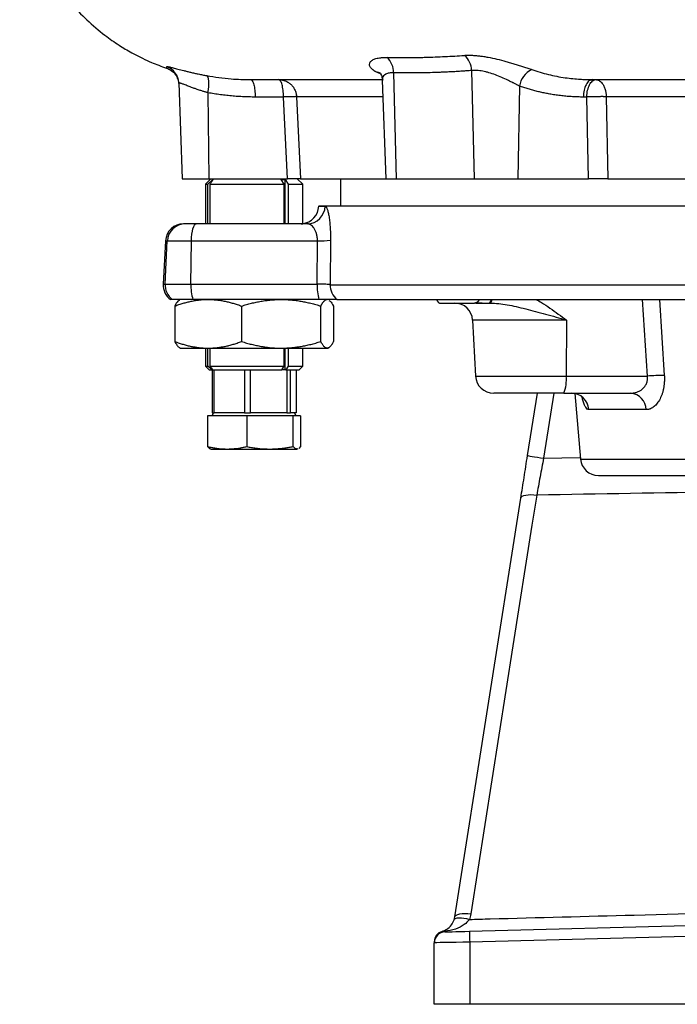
# Model space of a CAD drawing. Extents: x 167 to 762, y 3 to 2086.
# Tile 1 of 16: x 179 to 362, y 3 to 276. Entities that reach past the tile are written whole.
import ezdxf

# ---------------------------------------------------------------- set-up
doc = ezdxf.new("R2010")
doc.units = 0
doc.layers.get('0').update_dxf_attribs({"linetype": 'CONTINUOUS'})

msp = doc.modelspace()

# ---------------------------------------------------------------- linework, layer by layer
at = {"color": 7, "linetype": 'CONTINUOUS'}
for p, q in [((279.45, 260.85), (278.18, 261.39)), ((283.07, 261.14), (283.8, 231.75)), ((304.73, 261.77), (305.47, 231.75)), ((223.41, 258.32), (224.34, 231.75)), ((242.28, 259.27), (243.36, 259.25)), ((279.91, 259.13), (280.87, 231.75)), ((317.99, 257.47), (317.54, 231.75)), ((338.25, 259.25), (337.85, 259.09)), ((231.54, 255.62), (231.75, 231.75)), ((252.5, 254.42), (244.66, 254.42)), ((253.62, 231.75), (252.5, 254.42)), ((280.07, 254.51), (256.13, 254.51)), ((256.13, 254.51), (257.25, 231.75)), ((336.72, 254.42), (335.75, 254.42)), ((337.15, 231.75), (336.72, 254.42)), ((342.11, 254.51), (342.54, 231.75)), ((367.7, 254.51), (342.11, 254.51)), ((224.34, 231.75), (231.75, 231.75)), ((232.34, 231.75), (230.84, 230.25)), ((230.84, 230.25), (230.84, 219.25)), ((230.84, 230.25), (231.53, 230.25)), ((231.53, 219.25), (231.53, 230.25)), ((231.75, 231.75), (253.62, 231.75)), ((232.08, 230.25), (252.71, 230.25)), ((232.08, 230.25), (232.08, 219.25)), ((252.71, 230.25), (251.85, 231.54)), ((252.71, 219.25), (252.71, 230.25)), ((252.98, 231.54), (253.84, 230.25)), ((252.98, 219.25), (252.98, 231.54)), ((253.84, 230.25), (257.84, 230.25)), ((253.84, 230.25), (253.84, 219.25)), ((257.84, 230.25), (256.34, 231.75)), ((257.25, 231.75), (280.87, 231.75)), ((257.84, 219.28), (257.84, 230.25)), ((268.34, 231.75), (268.34, 224.25)), ((280.87, 231.75), (283.8, 231.75)), ((283.8, 231.75), (305.47, 231.75)), ((305.47, 231.75), (317.54, 231.75)), ((317.54, 231.75), (337.15, 231.75)), ((342.54, 231.75), (429.5, 231.75)), ((262.28, 224.25), (262.27, 224.16)), ((262.27, 224.16), (264.05, 224.16)), ((262.28, 224.25), (450.84, 224.25)), ((225.24, 219.25), (224.74, 219.25)), ((259.09, 219.25), (228.27, 219.25)), ((219.74, 214.51), (219.12, 202.51)), ((219.62, 202.51), (220.25, 214.51)), ((219.74, 214.51), (220.25, 214.51)), ((220.25, 214.51), (226.97, 214.51)), ((226.81, 202.51), (226.97, 214.51)), ((226.97, 214.51), (261.94, 214.51)), ((261.85, 202.51), (261.94, 214.51)), ((265.56, 214.68), (265.46, 202.33)), ((219.12, 202.51), (219.62, 202.51)), ((219.62, 202.51), (226.81, 202.51)), ((226.81, 202.51), (261.85, 202.51)), ((265.46, 202.33), (426.48, 202.33)), ((221.61, 198.25), (221.11, 198.25)), ((262.36, 198.25), (227.33, 198.25)), ((295.97, 197.25), (305.55, 197.25)), ((353.55, 176.99), (352.2, 198.25)), ((356.88, 198.25), (358.23, 177.16)), ((222.32, 196.42), (222.32, 186.58)), ((240.85, 196.42), (240.85, 186.58)), ((262.87, 186.58), (262.87, 196.42)), ((266.36, 196.42), (266.36, 186.58)), ((305.01, 192.51), (305.82, 176.99)), ((331.08, 192.51), (305.01, 192.51)), ((331.08, 192.51), (330.97, 176.99)), ((223.6, 184.89), (223.84, 184.75)), ((223.84, 184.75), (231.59, 184.75)), ((230.84, 184.75), (230.84, 179.75)), ((231.53, 179.75), (231.53, 184.75)), ((231.59, 184.75), (251.86, 184.75)), ((232.08, 184.75), (232.08, 179.75)), ((251.86, 184.75), (264.62, 184.75)), ((252.71, 179.75), (252.71, 184.75)), ((252.98, 178.75), (252.98, 184.75)), ((253.84, 184.75), (253.84, 179.75)), ((257.84, 179.75), (257.84, 184.75)), ((264.62, 184.75), (264.84, 184.75)), ((264.84, 184.75), (265.08, 184.89)), ((230.84, 179.75), (231.84, 178.75)), ((230.84, 179.75), (231.53, 179.75)), ((231.84, 178.75), (232.65, 178.75)), ((232.08, 179.75), (252.71, 179.75)), ((232.65, 178.75), (232.78, 178.75)), ((232.67, 178.75), (232.67, 166.75)), ((232.78, 178.75), (252.05, 178.75)), ((233.28, 166.75), (233.28, 178.75)), ((241.72, 178.75), (241.72, 166.75)), ((243.36, 166.75), (243.36, 178.75)), ((252.05, 178.75), (252.71, 179.75)), ((252.98, 178.75), (252.05, 178.75)), ((253.17, 178.75), (252.98, 178.75)), ((253.84, 179.75), (253.17, 178.75)), ((253.17, 178.75), (256.84, 178.75)), ((253.39, 178.75), (253.39, 166.75)), ((253.84, 179.75), (257.84, 179.75)), ((254.43, 166.75), (254.43, 178.75)), ((256.01, 178.75), (256.01, 166.75)), ((256.84, 178.75), (257.84, 179.75)), ((305.82, 176.99), (330.97, 176.99)), ((330.97, 176.99), (353.55, 176.99)), ((320.25, 154.92), (322.99, 172.25)), ((327.54, 172.25), (324.7, 154.22)), ((330.32, 172.25), (348.9, 172.25)), ((333.35, 172.16), (334.94, 153.98)), ((233.09, 166.75), (232.63, 165.95)), ((232.67, 166.75), (233.28, 166.75)), ((235.67, 166.75), (233.28, 166.75)), ((239.32, 166.75), (235.67, 166.75)), ((241.72, 166.75), (239.32, 166.75)), ((241.72, 166.75), (243.36, 166.75)), ((246.2, 166.75), (243.36, 166.75)), ((250.55, 166.75), (246.2, 166.75)), ((253.39, 166.75), (250.55, 166.75)), ((253.39, 166.75), (254.43, 166.75)), ((254.88, 166.75), (254.43, 166.75)), ((255.58, 166.75), (254.88, 166.75)), ((256.05, 165.95), (255.58, 166.75)), ((256.01, 166.75), (255.58, 166.75)), ((353.14, 167.68), (337.28, 167.68)), ((231.45, 165.95), (231.45, 157.42)), ((242.3, 165.95), (231.45, 165.95)), ((242.3, 165.95), (242.3, 157.42)), ((255.19, 165.95), (242.3, 165.95)), ((255.19, 157.42), (255.19, 165.95)), ((257.23, 165.95), (255.19, 165.95)), ((257.23, 165.95), (257.23, 157.42)), ((232.34, 156.75), (236.87, 156.75)), ((236.87, 156.75), (248.74, 156.75)), ((248.74, 156.75), (256.21, 156.75)), ((256.47, 156.84), (256.21, 156.75)), ((256.21, 156.75), (256.34, 156.75)), ((257.23, 157.42), (256.72, 156.93)), ((324.7, 154.22), (334.9, 154.4)), ((334.94, 153.98), (464.34, 153.98)), ((300.04, 26.91), (318.39, 143.14)), ((304.17, 22.93), (464.37, 27.12)), ((296.52, 22.9), (297.3, 22.87)), ((464.37, 24.13), (304.2, 19.93)), ((294.37, 2.67), (294.37, 19.75)), ((304.2, 19.93), (304.2, 2.67)), ((304.2, 2.67), (294.37, 2.67)), ((464.37, 2.67), (304.2, 2.67))]:
    msp.add_line(p, q, dxfattribs=at)
at = {"color": 7, "linetype": 'CONTINUOUS', "flags": 128}
for points in [[(231.54, 255.62), (231.66, 256.5), (231.74, 257.36), (231.77, 258.15), (231.74, 258.85), (231.67, 259.43), (231.55, 259.89), (231.39, 260.2), (231.19, 260.35)], [(279.47, 261), (278.92, 261.23), (278.18, 261.39)], [(226.97, 214.51), (227.01, 215.45), (227.09, 216.34), (227.22, 217.16), (227.38, 217.87), (227.57, 218.46), (227.79, 218.89), (228.02, 219.16), (228.27, 219.25)], [(309.65, 197.25), (309.81, 197.34), (309.97, 197.6), (310.12, 198.03), (310.15, 198.17)], [(320.25, 154.92), (320.34, 154.91), (320.59, 154.87), (321, 154.8), (321.55, 154.71), (322.23, 154.61), (323, 154.48), (323.83, 154.35), (324.7, 154.22)], [(322.81, 143.97), (321.49, 135.59), (316.21, 102.1), (304.49, 27.74)], [(318.39, 143.14), (318.52, 143.41), (318.79, 143.64), (319.22, 143.83), (319.77, 143.97), (320.43, 144.06), (321.17, 144.09), (321.98, 144.06), (322.81, 143.97)], [(300.04, 26.91), (300.17, 27.18), (300.45, 27.42), (300.87, 27.61), (301.42, 27.75), (302.09, 27.83), (302.84, 27.86), (303.65, 27.83), (304.49, 27.74)], [(299.85, 26.12), (300, 26.35), (300.3, 26.52), (300.72, 26.63), (301.25, 26.68), (301.88, 26.67), (302.58, 26.58), (303.34, 26.44), (304.12, 26.23)], [(297.29, 22.75), (297.43, 22.75), (297.81, 22.76), (298.45, 22.78), (299.3, 22.8), (300.34, 22.83), (301.53, 22.86), (302.82, 22.89), (304.17, 22.93)], [(304.2, 19.93), (302.27, 19.9), (300.42, 19.86), (298.73, 19.83), (297.24, 19.8), (296.02, 19.78), (295.12, 19.76), (294.56, 19.75), (294.37, 19.75)]]:
    msp.add_lwpolyline(points, dxfattribs=at)
at = {"color": 7, "linetype": 'CONTINUOUS'}
for centre, radius, start, end in [((277.67, 261.31), 5.4, 358.1269, 49.2017), ((299.01, 261.63), 5.73, 1.4952, 49.483), ((218.42, 258.14), 5, 2.0101, 70.1076), ((324.25, 256.34), 6.36, 116.4961, 169.798), ((257.27, 224.25), 5, 276.4598, 359), ((259.07, 224.22), 4.98, 270.2485, 359.2575), ((224.74, 214.25), 5, 90, 177), ((225.24, 214.25), 4.99, 90.0549, 177.0637), ((262.54, 239.89), 25.39, 268.662, 276.8522), ((224.11, 202.25), 5, 177, 233.0959), ((224.62, 202.25), 5, 176.9893, 233.0492), ((240.44, 202), 13.63, 177.8446, 195.9591), ((275.47, 202), 13.64, 177.8449, 195.9589), ((270.49, 202.24), 5.03, 178.8807, 232.4488), ((300.01, 192.25), 5, 3, 90), ((308.72, 198.33), 1.67, 319.6148, 354.5049), ((310.81, 177.25), 5, 183, 270), ((321.57, 175.87), 9.47, 337.5457, 6.7908), ((358.04, 119.41), 57.75, 89.8129, 94.4542), ((332.37, 167.33), 4.92, 4.1372, 89.2933), ((348.55, 167.66), 4.6, 0.2464, 85.5485), ((339.92, 154.41), 5, 185, 270), ((297.37, 20.02), 3, 106.478, 180), ((297.34, 19.91), 2.96, 90.6448, 179.3205), ((297.37, 19.75), 3, 91.5, 180), ((347.16, 21.81), 43, 178.5018, 182.4985)]:
    msp.add_arc(centre, radius, start, end, dxfattribs=at)
for points, knots in [([(179.27, 316.72), (179.45, 314.39), (179.82, 309.77), (181.36, 303.07), (183.53, 296.76), (186.28, 290.92), (189.56, 285.51), (193.41, 280.45), (197.86, 275.72), (202.41, 271.85), (206.63, 268.89), (210.14, 266.8), (213.16, 265.24), (215.69, 264.1), (217.9, 263.19), (219.31, 262.71), (220.04, 262.46)], [0, 0, 0, 0, 0.097242, 0.192734, 0.285483, 0.374582, 0.460452, 0.548338, 0.638569, 0.730065, 0.796148, 0.852746, 0.899938, 0.937873, 0.968088, 1, 1, 1, 1]), ([(278.18, 261.39), (278.13, 261.42), (278.01, 261.48), (277.86, 261.58), (277.7, 261.68), (277.56, 261.78), (277.42, 261.88), (277.29, 261.98), (277.08, 262.16), (276.81, 262.43), (276.56, 262.79), (276.41, 263.14), (276.34, 263.6), (276.52, 264.14), (277.02, 264.6), (277.62, 264.9), (278.16, 265.09), (278.79, 265.24), (279.39, 265.33), (279.91, 265.37), (280.32, 265.39), (280.75, 265.41), (281.05, 265.4), (281.2, 265.4)], [0, 0, 0, 0, 0.017689, 0.03542, 0.053199, 0.071038, 0.088944, 0.106927, 0.124995, 0.187091, 0.249766, 0.312181, 0.374912, 0.499423, 0.624614, 0.686938, 0.749005, 0.811901, 0.874571, 0.905988, 0.937333, 0.968654, 1, 1, 1, 1]), ([(281.2, 265.4), (281.72, 265.39), (282.74, 265.38), (284.28, 265.37), (285.82, 265.36), (287.35, 265.37), (288.88, 265.39), (290.42, 265.41), (292.34, 265.46), (294.65, 265.53), (297.35, 265.65), (300.04, 265.79), (301.83, 265.92), (302.73, 265.98)], [0, 0, 0, 0, 0.071782, 0.143428, 0.214949, 0.286358, 0.357667, 0.428886, 0.500028, 0.62588, 0.751117, 0.875804, 1, 1, 1, 1]), ([(302.73, 265.98), (302.82, 265.98), (302.99, 266), (303.26, 266.01), (303.54, 266.02), (303.83, 266.02), (304.11, 266.02), (304.41, 266.02), (304.95, 266), (305.78, 265.95), (306.91, 265.84), (308.08, 265.68), (309.68, 265.41), (311.75, 264.97), (313.85, 264.42), (315.51, 263.94), (316.75, 263.57), (317.96, 263.19), (318.95, 262.86), (319.73, 262.61), (320.3, 262.41), (320.87, 262.22), (321.23, 262.09), (321.41, 262.03)], [0, 0, 0, 0, 0.017888, 0.035748, 0.053589, 0.07142, 0.089251, 0.10709, 0.124948, 0.187439, 0.250075, 0.31234, 0.374865, 0.500056, 0.624668, 0.687395, 0.749969, 0.812413, 0.874417, 0.906101, 0.937561, 0.968845, 1, 1, 1, 1]), ([(220.04, 262.44), (220.49, 262.25), (221.42, 261.84), (222.5, 260.74), (223.25, 259.38), (223.37, 258.38), (223.43, 257.89)], [0, 0, 0, 0, 0.244317, 0.500007, 0.755693, 1, 1, 1, 1]), ([(220.05, 262.48), (220.05, 262.48), (220.05, 262.46), (220.09, 262.69), (220.12, 262.84)], [0, 0, 0, 0, 0.357951, 1, 1, 1, 1]), ([(220.12, 262.84), (220.12, 262.84), (220.12, 262.85), (220.14, 262.86), (220.16, 262.87), (220.19, 262.87), (220.23, 262.87), (220.27, 262.87), (220.37, 262.86), (220.56, 262.83), (220.91, 262.76), (221.34, 262.65), (222.05, 262.48), (223.14, 262.19), (224.5, 261.84), (225.72, 261.53), (226.71, 261.29), (227.75, 261.05), (228.67, 260.85), (229.43, 260.69), (230.01, 260.57), (230.59, 260.46), (230.99, 260.39), (231.19, 260.35)], [0, 0, 0, 0, 0.017896, 0.035769, 0.053629, 0.071482, 0.089337, 0.107201, 0.125082, 0.187629, 0.250177, 0.312703, 0.375215, 0.500301, 0.625161, 0.687965, 0.750378, 0.813011, 0.875075, 0.906597, 0.937891, 0.969009, 1, 1, 1, 1]), ([(231.19, 260.35), (233.45, 260), (236.6, 259.52), (240.31, 259.3), (241.75, 259.28), (242.28, 259.27)], [0, 0, 0, 0, 0.613735, 0.855031, 1, 1, 1, 1]), ([(279.5, 260.94), (279.49, 260.93), (279.46, 260.91), (279.66, 260.5), (279.84, 259.92), (279.89, 259.4), (279.91, 259.16)], [0, 0, 0, 0, 0.235437, 0.538868, 0.79248, 1, 1, 1, 1]), ([(283.07, 261.14), (282.65, 261.12), (281.79, 261.1), (280.59, 260.67), (279.84, 259.97), (280, 259.29), (280.05, 259.1)], [0, 0, 0, 0, 0.20994, 0.420243, 0.8366, 1, 1, 1, 1]), ([(304.73, 261.77), (304.29, 261.74), (303.41, 261.67), (302.07, 261.58), (300.73, 261.49), (299.39, 261.42), (298.03, 261.35), (296.66, 261.29), (295.29, 261.24), (293.47, 261.18), (291.21, 261.13), (288.5, 261.1), (285.79, 261.1), (283.98, 261.12), (283.07, 261.14)], [0, 0, 0, 0, 0.061206, 0.12278, 0.184722, 0.247034, 0.309717, 0.372771, 0.4362, 0.500003, 0.624563, 0.749411, 0.874554, 1, 1, 1, 1]), ([(317.99, 257.47), (317.91, 257.51), (317.73, 257.6), (317.45, 257.75), (317.14, 257.91), (316.8, 258.08), (316.48, 258.24), (316.09, 258.44), (315.54, 258.71), (314.52, 259.2), (313.09, 259.86), (311.32, 260.58), (309.83, 261.09), (308.66, 261.41), (307.8, 261.6), (306.97, 261.74), (306.3, 261.8), (305.8, 261.82), (305.43, 261.82), (305.07, 261.81), (304.84, 261.79), (304.73, 261.77)], [0, 0, 0, 0, 0.0213831, 0.0446356, 0.0697599, 0.0967587, 0.1256347, 0.1454179, 0.1879642, 0.2502574, 0.3755347, 0.5001817, 0.6254433, 0.6890028, 0.7500531, 0.8132497, 0.8752168, 0.9063519, 0.937506, 0.9687114, 1, 1, 1, 1]), ([(321.41, 262.03), (322.95, 261.55), (326, 260.59), (330.53, 259.75), (333.97, 259.38), (335.83, 259.31), (336.28, 259.29)], [0, 0, 0, 0, 0.316451, 0.631619, 0.909678, 1, 1, 1, 1]), ([(231.54, 255.62), (231.43, 255.64), (231.22, 255.7), (230.9, 255.79), (230.57, 255.89), (230.23, 255.99), (229.81, 256.12), (229.16, 256.33), (228.38, 256.59), (227.59, 256.87), (226.91, 257.12), (226.3, 257.35), (225.72, 257.57), (225.2, 257.77), (224.74, 257.95), (224.34, 258.1), (224.04, 258.2), (223.83, 258.27), (223.67, 258.31), (223.56, 258.34), (223.47, 258.35), (223.42, 258.34), (223.42, 258.33), (223.41, 258.32)], [0, 0, 0, 0, 0.022511, 0.046264, 0.071261, 0.097503, 0.124992, 0.168233, 0.249672, 0.319576, 0.37497, 0.440416, 0.499825, 0.564254, 0.625078, 0.688585, 0.749946, 0.792102, 0.834027, 0.875751, 0.917301, 0.958707, 1, 1, 1, 1]), ([(243.36, 259.25), (244.59, 259.25), (247.03, 259.25), (252.39, 259.25), (258.92, 259.25), (266.79, 259.25), (273.88, 259.25), (278.73, 259.25), (280.14, 259.25)], [0, 0, 0, 0, 0.1847187, 0.3695184, 0.5542428, 0.7390162, 0.9237612, 1, 1, 1, 1]), ([(243.36, 259.25), (243.53, 259.25), (243.7, 259.12), (244, 258.64), (244.14, 258.29), (244.38, 257.4), (244.48, 256.87), (244.61, 255.7), (244.65, 255.06), (244.66, 254.42)], [0, 0, 0, 0, 0.25, 0.25, 0.5, 0.5, 0.75, 0.75, 1, 1, 1, 1]), ([(251.2, 259.25), (251.28, 259.25), (251.42, 259.24), (251.62, 259.23), (251.82, 259.21), (252, 259.18), (252.17, 259.15), (252.33, 259.12), (252.48, 259.08), (252.62, 259.04), (252.74, 259), (252.86, 258.96), (253.27, 258.8), (253.88, 258.48), (254.65, 257.87), (255.26, 257.15), (255.66, 256.42), (255.89, 255.83), (255.99, 255.45), (256.05, 255.16), (256.09, 254.94), (256.11, 254.72), (256.12, 254.58), (256.13, 254.51)], [0, 0, 0, 0, 0.028993, 0.056568, 0.082724, 0.107461, 0.130778, 0.152676, 0.173153, 0.19221, 0.209849, 0.226068, 0.24087, 0.384628, 0.500015, 0.630858, 0.759174, 0.827401, 0.882849, 0.91416, 0.942332, 0.972113, 1, 1, 1, 1]), ([(252.5, 254.42), (252.49, 255.06), (252.45, 255.7), (252.32, 256.87), (252.22, 257.4), (251.98, 258.29), (251.84, 258.64), (251.54, 259.12), (251.37, 259.25), (251.2, 259.25)], [0, 0, 0, 0, 0.25, 0.25, 0.5, 0.5, 0.75, 0.75, 1, 1, 1, 1]), ([(335.75, 254.42), (335.5, 254.42), (334.99, 254.42), (334.24, 254.44), (333.48, 254.47), (332.73, 254.5), (331.98, 254.55), (331.23, 254.61), (330.48, 254.68), (329.73, 254.76), (328.99, 254.85), (328.24, 254.94), (327.5, 255.06), (326.58, 255.21), (325.48, 255.41), (324.21, 255.67), (322.95, 255.97), (321.69, 256.29), (320.45, 256.65), (319.22, 257.04), (318.4, 257.32), (317.99, 257.47)], [0, 0, 0, 0, 0.041948, 0.083823, 0.125634, 0.167384, 0.209081, 0.250731, 0.29234, 0.333914, 0.375459, 0.416982, 0.458489, 0.499985, 0.571919, 0.643629, 0.715149, 0.786512, 0.857752, 0.928904, 1, 1, 1, 1]), ([(337.85, 259.09), (337.67, 259.04), (337.17, 258.91), (336.48, 257.91), (335.89, 256.34), (335.8, 255.06), (335.75, 254.42)], [0, 0, 0, 0, 0.160952, 0.440634, 0.720318, 1, 1, 1, 1]), ([(336.28, 259.29), (336.38, 259.28), (337.04, 259.25), (337.69, 259.25), (338.25, 259.25)], [0, 0, 0, 0, 0.149961, 1, 1, 1, 1]), ([(336.72, 254.42), (336.73, 255.06), (336.81, 255.7), (337.07, 256.87), (337.26, 257.4), (337.72, 258.29), (337.99, 258.64), (338.58, 259.12), (338.9, 259.25), (339.22, 259.25)], [0, 0, 0, 0, 0.25, 0.25, 0.5, 0.5, 0.75, 0.75, 1, 1, 1, 1]), ([(338.25, 259.25), (342.59, 259.25), (347.03, 259.25), (356.09, 259.25), (360.71, 259.25), (365.42, 259.25)], [0, 0, 0, 0, 0.5, 0.5, 1, 1, 1, 1]), ([(339.22, 259.25), (339.27, 259.25), (339.35, 259.24), (339.46, 259.23), (339.57, 259.21), (339.65, 259.19), (339.8, 259.15), (340, 259.07), (340.37, 258.86), (340.78, 258.49), (341.26, 257.85), (341.65, 257.03), (341.89, 256.24), (342, 255.65), (342.06, 255.27), (342.1, 254.89), (342.11, 254.64), (342.11, 254.51)], [0, 0, 0, 0, 0.0297, 0.05627, 0.079706, 0.100008, 0.11718, 0.18267, 0.240884, 0.378507, 0.500098, 0.65284, 0.795049, 0.847058, 0.898374, 0.949261, 1, 1, 1, 1]), ([(244.66, 254.42), (244.36, 254.42), (243.77, 254.42), (242.89, 254.44), (242, 254.47), (241.12, 254.5), (240.24, 254.55), (239.36, 254.61), (238.49, 254.68), (237.61, 254.76), (236.74, 254.85), (235.87, 254.95), (235, 255.06), (234.13, 255.18), (233.26, 255.32), (232.4, 255.46), (231.82, 255.56), (231.54, 255.62)], [0, 0, 0, 0, 0.067268, 0.13441, 0.201436, 0.268354, 0.335173, 0.401904, 0.468554, 0.535134, 0.601652, 0.668119, 0.734543, 0.800933, 0.8673, 0.933653, 1, 1, 1, 1]), ([(256.13, 254.51), (256.12, 254.51), (256.09, 254.51), (256.04, 254.51), (255.96, 254.52), (255.86, 254.52), (255.68, 254.52), (255.38, 254.52), (255.03, 254.51), (254.71, 254.5), (254.51, 254.5), (254.27, 254.49), (253.99, 254.48), (253.67, 254.47), (253.32, 254.46), (252.93, 254.44), (252.64, 254.43), (252.5, 254.42)], [0, 0, 0, 0, 0.032901, 0.073093, 0.120574, 0.177015, 0.244879, 0.356768, 0.499922, 0.544819, 0.594747, 0.649709, 0.709704, 0.774732, 0.844791, 0.919881, 1, 1, 1, 1]), ([(342.11, 254.51), (342.05, 254.51), (341.93, 254.51), (341.72, 254.51), (341.49, 254.52), (341.23, 254.52), (340.93, 254.52), (340.61, 254.52), (340.25, 254.52), (339.86, 254.51), (339.34, 254.5), (338.72, 254.49), (338.05, 254.47), (337.51, 254.46), (337.08, 254.44), (336.83, 254.43), (336.72, 254.42)], [0, 0, 0, 0, 0.037681, 0.079834, 0.12646, 0.177557, 0.233127, 0.293167, 0.357679, 0.426661, 0.500114, 0.635498, 0.75319, 0.853178, 0.93545, 1, 1, 1, 1]), ([(231.53, 230.25), (231.78, 230.47), (232.27, 230.92), (232.77, 231.35), (233.01, 231.57)], [0, 0, 0, 0, 0.513396, 1, 1, 1, 1]), ([(233.01, 231.57), (232.86, 231.35), (232.54, 230.92), (232.24, 230.47), (232.08, 230.25)], [0, 0, 0, 0, 0.486604, 1, 1, 1, 1]), ([(251.85, 231.54), (251.93, 231.55), (252.08, 231.56), (252.3, 231.57), (252.53, 231.57), (252.75, 231.56), (252.9, 231.55), (252.98, 231.54)], [0, 0, 0, 0, 0.200364, 0.400182, 0.599818, 0.799636, 1, 1, 1, 1]), ([(257.25, 231.75), (257.24, 231.75), (257.21, 231.75), (257.16, 231.75), (257.1, 231.75), (257.03, 231.75), (256.95, 231.75), (256.87, 231.75), (256.77, 231.75), (256.67, 231.75), (256.55, 231.75), (256.43, 231.75), (256.3, 231.75), (256.17, 231.75), (255.99, 231.75), (255.77, 231.75), (255.48, 231.75), (255.16, 231.75), (254.81, 231.75), (254.44, 231.75), (254.04, 231.75), (253.76, 231.75), (253.62, 231.75)], [0, 0, 0, 0, 0.0379014, 0.076027, 0.1143406, 0.1528051, 0.1913822, 0.2300332, 0.2687188, 0.3073994, 0.3460354, 0.3845876, 0.4230172, 0.4612861, 0.4993571, 0.5634614, 0.6305079, 0.7002634, 0.7724441, 0.8467175, 0.9227071, 1, 1, 1, 1]), ([(342.54, 231.75), (342.48, 231.75), (342.36, 231.75), (342.18, 231.75), (341.99, 231.75), (341.79, 231.75), (341.59, 231.75), (341.39, 231.75), (341.18, 231.75), (340.97, 231.75), (340.75, 231.75), (340.54, 231.75), (340.32, 231.75), (340.1, 231.75), (339.84, 231.75), (339.51, 231.75), (339.13, 231.75), (338.74, 231.75), (338.34, 231.75), (337.93, 231.75), (337.53, 231.75), (337.27, 231.75), (337.15, 231.75)], [0, 0, 0, 0, 0.0379014, 0.076027, 0.1143406, 0.1528051, 0.1913822, 0.2300332, 0.2687188, 0.3073994, 0.3460354, 0.3845876, 0.4230172, 0.4612861, 0.4993571, 0.5634614, 0.6305079, 0.7002634, 0.7724441, 0.8467175, 0.9227071, 1, 1, 1, 1]), ([(264.05, 224.16), (264.06, 224.16), (264.09, 224.16), (264.14, 224.14), (264.18, 224.12), (264.22, 224.09), (264.27, 224.04), (264.34, 223.96), (264.45, 223.79), (264.58, 223.49), (264.71, 223.12), (264.89, 222.51), (265.09, 221.56), (265.26, 220.37), (265.38, 219.31), (265.45, 218.46), (265.51, 217.56), (265.54, 216.78), (265.56, 216.15), (265.56, 215.66), (265.57, 215.18), (265.57, 214.85), (265.56, 214.68)], [0, 0, 0, 0, 0.020852, 0.041672, 0.062479, 0.083289, 0.104122, 0.124995, 0.187555, 0.250029, 0.312553, 0.37485, 0.499755, 0.62433, 0.687108, 0.749488, 0.811977, 0.87419, 0.905725, 0.937145, 0.96854, 1, 1, 1, 1]), ([(228.27, 219.25), (227.44, 219.25), (226.7, 219.25), (225.61, 219.25), (225.29, 219.25), (225.24, 219.25)], [0, 0, 0, 0, 0.5, 0.5, 1, 1, 1, 1]), ([(257.4, 219.25), (257.69, 219.27), (257.99, 219.29), (257.84, 219.28), (257.84, 219.28)], [0, 0, 0, 0, 0.996092, 1, 1, 1, 1]), ([(261.94, 214.51), (261.94, 214.57), (261.94, 214.7), (261.93, 214.9), (261.92, 215.09), (261.9, 215.28), (261.88, 215.47), (261.85, 215.66), (261.82, 215.85), (261.78, 216.04), (261.74, 216.23), (261.69, 216.41), (261.57, 216.82), (261.33, 217.43), (260.95, 218.08), (260.5, 218.61), (260.13, 218.91), (259.8, 219.09), (259.57, 219.18), (259.33, 219.24), (259.17, 219.24), (259.09, 219.25)], [0, 0, 0, 0, 0.021763, 0.043667, 0.065742, 0.088017, 0.110523, 0.133286, 0.156333, 0.179691, 0.203384, 0.227437, 0.251873, 0.368634, 0.500961, 0.614852, 0.750325, 0.807164, 0.875096, 0.937532, 1, 1, 1, 1]), ([(265.46, 202.33), (265.42, 202.35), (265.36, 202.36), (265.21, 202.38), (265.12, 202.39), (264.8, 202.42), (264.53, 202.44), (264.06, 202.46), (263.89, 202.47), (263.53, 202.48), (263.33, 202.49), (262.73, 202.5), (262.3, 202.51), (261.85, 202.51)], [0, 0, 0, 0, 0.125, 0.125, 0.25, 0.25, 0.5, 0.5, 0.625, 0.625, 0.75, 0.75, 1, 1, 1, 1]), ([(227.33, 198.25), (227.24, 198.25), (227.08, 198.25), (226.83, 198.25), (226.58, 198.25), (226.34, 198.25), (226.1, 198.25), (225.87, 198.25), (225.64, 198.25), (225.41, 198.25), (224.91, 198.25), (224.18, 198.25), (223.33, 198.25), (222.62, 198.25), (222.19, 198.25), (221.95, 198.25), (221.83, 198.25), (221.73, 198.25), (221.65, 198.25), (221.63, 198.25), (221.61, 198.25)], [0, 0, 0, 0, 0.027243, 0.054379, 0.081438, 0.108453, 0.135453, 0.16247, 0.189535, 0.216679, 0.243932, 0.371945, 0.500013, 0.628025, 0.756093, 0.805047, 0.853733, 0.902333, 0.951029, 1, 1, 1, 1]), ([(222.32, 196.42), (222.52, 196.49), (222.91, 196.63), (223.49, 196.83), (224.07, 197.01), (224.64, 197.19), (225.21, 197.35), (225.77, 197.5), (226.34, 197.63), (227.1, 197.8), (228.06, 197.98), (229.1, 198.11), (230.01, 198.2), (230.8, 198.24), (231.32, 198.24), (231.59, 198.25)], [0, 0, 0, 0, 0.064984, 0.129077, 0.192354, 0.254899, 0.316802, 0.378157, 0.439067, 0.499639, 0.62504, 0.749111, 0.833016, 0.916494, 1, 1, 1, 1]), ([(223.61, 198), (223.47, 197.94), (223.03, 197.76), (222.6, 196.96), (222.32, 196.42)], [0, 0, 0, 0, 0.328994, 1, 1, 1, 1]), ([(231.59, 198.25), (231.74, 198.25), (232.06, 198.24), (232.53, 198.23), (233, 198.2), (233.47, 198.17), (234.17, 198.1), (235.11, 197.98), (236.26, 197.77), (237.4, 197.5), (238.54, 197.19), (239.69, 196.83), (240.46, 196.56), (240.85, 196.42)], [0, 0, 0, 0, 0.050011, 0.099966, 0.149965, 0.200105, 0.250485, 0.374493, 0.499734, 0.621362, 0.744771, 0.870753, 1, 1, 1, 1]), ([(240.85, 196.42), (241.08, 196.49), (241.55, 196.63), (242.23, 196.83), (242.92, 197.01), (243.6, 197.19), (244.27, 197.35), (244.94, 197.49), (245.61, 197.63), (246.51, 197.8), (247.66, 197.97), (248.9, 198.11), (249.99, 198.19), (250.93, 198.24), (251.55, 198.24), (251.86, 198.25)], [0, 0, 0, 0, 0.064736, 0.128587, 0.191629, 0.253945, 0.315622, 0.376755, 0.437444, 0.497795, 0.623905, 0.748666, 0.832721, 0.916346, 1, 1, 1, 1]), ([(251.86, 198.25), (252.05, 198.25), (252.42, 198.24), (252.97, 198.23), (253.53, 198.2), (254.09, 198.17), (254.92, 198.1), (256.03, 197.98), (257.4, 197.77), (258.76, 197.51), (260.11, 197.19), (261.49, 196.83), (262.41, 196.56), (262.87, 196.42)], [0, 0, 0, 0, 0.049775, 0.099496, 0.149262, 0.19917, 0.249315, 0.373294, 0.498492, 0.620417, 0.744128, 0.870423, 1, 1, 1, 1]), ([(267.43, 198.25), (267.41, 198.25), (267.38, 198.25), (267.32, 198.25), (267.25, 198.25), (267.18, 198.25), (267.1, 198.25), (267, 198.25), (266.9, 198.25), (266.76, 198.25), (266.56, 198.25), (266.3, 198.25), (266, 198.25), (265.57, 198.25), (264.98, 198.25), (264.3, 198.25), (263.73, 198.25), (263.29, 198.25), (262.83, 198.25), (262.52, 198.25), (262.36, 198.25)], [0, 0, 0, 0, 0.031455, 0.062795, 0.094058, 0.125283, 0.156508, 0.187772, 0.219114, 0.250571, 0.312885, 0.375688, 0.438427, 0.500798, 0.62576, 0.750762, 0.813219, 0.875372, 0.93753, 1, 1, 1, 1]), ([(262.87, 196.42), (262.91, 196.49), (262.98, 196.63), (263.09, 196.83), (263.2, 197.02), (263.31, 197.19), (263.42, 197.35), (263.52, 197.5), (263.63, 197.63), (263.77, 197.8), (263.95, 197.98), (264.15, 198.11), (264.32, 198.2), (264.47, 198.24), (264.57, 198.24), (264.62, 198.25)], [0, 0, 0, 0, 0.06507, 0.129246, 0.192604, 0.255228, 0.317209, 0.378641, 0.439628, 0.500276, 0.625507, 0.749523, 0.833344, 0.916684, 1, 1, 1, 1]), ([(265.07, 198), (265.21, 197.94), (265.65, 197.76), (266.07, 196.96), (266.36, 196.42)], [0, 0, 0, 0, 0.323712, 1, 1, 1, 1]), ([(267.43, 198.25), (274.95, 198.25), (294.17, 198.25), (351.03, 198.25), (387.36, 198.25), (426.86, 198.25)], [0, 0, 0, 0, 0.5, 0.5, 1, 1, 1, 1]), ([(295.03, 198.25), (295.05, 198.2), (295.08, 198.11), (295.14, 197.99), (295.2, 197.87), (295.27, 197.76), (295.33, 197.67), (295.4, 197.58), (295.48, 197.48), (295.59, 197.39), (295.71, 197.31), (295.84, 197.26), (295.92, 197.25), (295.97, 197.25)], [0, 0, 0, 0, 0.0718963, 0.1434304, 0.2147488, 0.2859991, 0.3573296, 0.428888, 0.5008206, 0.6261018, 0.7505331, 0.8749026, 1, 1, 1, 1]), ([(306.94, 198.25), (306.91, 198.2), (306.86, 198.12), (306.77, 198), (306.69, 197.89), (306.6, 197.8), (306.52, 197.71), (306.44, 197.63), (306.36, 197.56), (306.25, 197.48), (306.1, 197.39), (305.91, 197.31), (305.73, 197.26), (305.61, 197.25), (305.55, 197.25)], [0, 0, 0, 0, 0.0689273, 0.1360744, 0.2013894, 0.2648293, 0.3263602, 0.3859559, 0.4435978, 0.4992744, 0.6274413, 0.7538837, 0.8781932, 1, 1, 1, 1]), ([(305.9, 197.25), (306.38, 197.25), (307.5, 197.25), (308.86, 197.25), (309.65, 197.25)], [0, 0, 0, 0, 0.419419, 1, 1, 1, 1]), ([(306.09, 197.38), (306.29, 197.36), (306.84, 197.3), (308.04, 197.26), (309.1, 197.25), (309.65, 197.25)], [0, 0, 0, 0, 0.218507, 0.59803, 1, 1, 1, 1]), ([(309.99, 197.24), (311.46, 197.22), (312.98, 197.04), (315.43, 196.62), (316.27, 196.45), (317.98, 196.08), (318.85, 195.87), (321.52, 195.21), (323.37, 194.71), (327.18, 193.65), (329.13, 193.08), (331.08, 192.51)], [0, 0, 0, 0, 0.25, 0.25, 0.375, 0.375, 0.5, 0.5, 0.75, 0.75, 1, 1, 1, 1]), ([(322.6, 198.25), (323.1, 197.97), (324.42, 197.23), (326.48, 195.86), (328.8, 194.22), (330.32, 193.08), (331.08, 192.51)], [0, 0, 0, 0, 0.166956, 0.443963, 0.721783, 1, 1, 1, 1]), ([(222.32, 186.58), (222.52, 186.51), (222.92, 186.36), (223.51, 186.16), (224.09, 185.97), (224.67, 185.8), (225.24, 185.64), (225.8, 185.49), (226.35, 185.36), (227.04, 185.21), (227.85, 185.06), (228.8, 184.92), (229.73, 184.82), (230.66, 184.76), (231.28, 184.75), (231.59, 184.75)], [0, 0, 0, 0, 0.06614, 0.131223, 0.195262, 0.25827, 0.32026, 0.381247, 0.441247, 0.500275, 0.60247, 0.703439, 0.803281, 0.902099, 1, 1, 1, 1]), ([(222.32, 186.58), (222.51, 186.23), (222.9, 185.55), (223.33, 185.01), (223.57, 184.93), (223.61, 184.92)], [0, 0, 0, 0, 0.456125, 0.898444, 1, 1, 1, 1]), ([(231.59, 184.75), (231.74, 184.75), (232.05, 184.75), (232.51, 184.77), (232.97, 184.79), (233.44, 184.82), (233.91, 184.87), (234.38, 184.92), (234.85, 184.99), (235.32, 185.06), (235.8, 185.15), (236.48, 185.28), (237.39, 185.49), (238.52, 185.8), (239.68, 186.16), (240.46, 186.44), (240.85, 186.58)], [0, 0, 0, 0, 0.048896, 0.09801, 0.147356, 0.196948, 0.246798, 0.29692, 0.347326, 0.398029, 0.449042, 0.500376, 0.619235, 0.742048, 0.868934, 1, 1, 1, 1]), ([(240.85, 186.58), (241.09, 186.51), (241.56, 186.36), (242.26, 186.16), (242.95, 185.98), (243.63, 185.8), (244.3, 185.64), (244.97, 185.5), (245.62, 185.36), (246.37, 185.22), (247.22, 185.09), (248.16, 184.96), (249.09, 184.87), (250.02, 184.8), (250.94, 184.76), (251.56, 184.75), (251.86, 184.75)], [0, 0, 0, 0, 0.0657976, 0.1305479, 0.1942632, 0.2569565, 0.3186413, 0.379332, 0.4390435, 0.4977916, 0.583484, 0.6683012, 0.752301, 0.8355431, 0.9180885, 1, 1, 1, 1]), ([(251.86, 184.75), (252.04, 184.75), (252.41, 184.75), (252.95, 184.77), (253.5, 184.79), (254.06, 184.82), (254.61, 184.87), (255.16, 184.92), (255.72, 184.99), (256.28, 185.06), (256.85, 185.14), (257.66, 185.28), (258.74, 185.49), (260.09, 185.79), (261.47, 186.16), (262.4, 186.44), (262.87, 186.58)], [0, 0, 0, 0, 0.0487202, 0.0976565, 0.1468223, 0.1962308, 0.2458952, 0.2958283, 0.3460427, 0.3965509, 0.4473652, 0.4984976, 0.6177858, 0.7410541, 0.8684225, 1, 1, 1, 1]), ([(264.62, 184.75), (264.59, 184.75), (264.53, 184.75), (264.44, 184.77), (264.35, 184.79), (264.27, 184.82), (264.14, 184.89), (263.96, 185.02), (263.74, 185.23), (263.52, 185.49), (263.31, 185.8), (263.09, 186.16), (262.95, 186.44), (262.87, 186.58)], [0, 0, 0, 0, 0.049265, 0.098483, 0.147749, 0.197158, 0.246802, 0.372971, 0.500369, 0.621844, 0.745099, 0.87092, 1, 1, 1, 1]), ([(266.36, 186.58), (266.32, 186.51), (266.25, 186.36), (266.14, 186.16), (266.03, 185.97), (265.88, 185.74), (265.71, 185.49), (265.49, 185.23), (265.27, 185.02), (265.08, 184.88), (264.91, 184.8), (264.76, 184.76), (264.66, 184.75), (264.62, 184.75)], [0, 0, 0, 0, 0.065722, 0.130621, 0.194777, 0.258272, 0.380336, 0.500271, 0.627487, 0.753488, 0.835991, 0.918016, 1, 1, 1, 1]), ([(232.65, 178.75), (232.46, 178.91), (232.09, 179.24), (231.72, 179.58), (231.53, 179.75)], [0, 0, 0, 0, 0.4899879, 1, 1, 1, 1]), ([(232.08, 179.75), (232.2, 179.58), (232.43, 179.24), (232.67, 178.91), (232.78, 178.75)], [0, 0, 0, 0, 0.510012, 1, 1, 1, 1]), ([(348.9, 172.25), (348.98, 172.25), (349.11, 172.25), (349.3, 172.26), (349.47, 172.28), (349.62, 172.3), (349.85, 172.33), (350.17, 172.4), (350.74, 172.57), (351.4, 172.86), (352.15, 173.38), (352.79, 174.03), (353.22, 174.75), (353.45, 175.37), (353.55, 175.84), (353.59, 176.25), (353.59, 176.62), (353.57, 176.86), (353.55, 176.99)], [0, 0, 0, 0, 0.032065, 0.060608, 0.085629, 0.107128, 0.125106, 0.191738, 0.250318, 0.385317, 0.500178, 0.632852, 0.749432, 0.813338, 0.874857, 0.916604, 0.958227, 1, 1, 1, 1]), ([(358.23, 177.16), (358.23, 177.07), (358.24, 176.88), (358.25, 176.61), (358.26, 176.33), (358.26, 176.06), (358.25, 175.78), (358.24, 175.51), (358.21, 175.01), (358.14, 174.3), (357.99, 173.4), (357.78, 172.55), (357.44, 171.48), (356.88, 170.28), (356.21, 169.33), (355.61, 168.72), (355.15, 168.35), (354.66, 168.05), (354.22, 167.86), (353.82, 167.75), (353.48, 167.69), (353.26, 167.69), (353.14, 167.68)], [0, 0, 0, 0, 0.0179129, 0.0357751, 0.0536035, 0.0714147, 0.0892254, 0.1070525, 0.1249127, 0.1874433, 0.2501764, 0.3123822, 0.3749986, 0.4999244, 0.6250482, 0.6871856, 0.7496768, 0.8122125, 0.8749611, 0.9166358, 0.9582673, 1, 1, 1, 1]), ([(330.32, 172.25), (329.43, 172.25), (327.6, 172.25), (324.81, 172.25), (322.04, 172.25), (319.4, 172.25), (317, 172.25), (314.95, 172.25), (313.3, 172.25), (312.06, 172.25), (311.23, 172.25), (310.82, 172.25), (310.86, 172.25), (310.87, 172.25)], [0, 0, 0, 0, 0.091629, 0.187029, 0.28512, 0.384614, 0.484108, 0.582198, 0.677597, 0.769227, 0.860856, 0.956258, 1, 1, 1, 1]), ([(337.28, 167.68), (337.13, 167.72), (336.83, 167.78), (336.39, 168.31), (335.98, 169.14), (335.64, 170.11), (335.45, 170.9), (335.38, 171.19)], [0, 0, 0, 0, 0.2169586, 0.4340107, 0.6506781, 0.8675959, 1, 1, 1, 1]), ([(231.45, 157.42), (231.64, 157.38), (232.01, 157.3), (232.56, 157.18), (233.11, 157.08), (233.64, 157), (234.22, 156.92), (234.85, 156.84), (235.53, 156.79), (236.2, 156.75), (236.65, 156.75), (236.87, 156.75)], [0, 0, 0, 0, 0.105068, 0.207797, 0.308208, 0.406328, 0.502183, 0.62877, 0.753883, 0.8776, 1, 1, 1, 1]), ([(231.45, 157.42), (231.62, 157.22), (231.87, 156.92), (232.13, 156.86), (232.21, 156.84)], [0, 0, 0, 0, 0.675828, 1, 1, 1, 1]), ([(236.87, 156.75), (237.02, 156.75), (237.32, 156.75), (237.77, 156.77), (238.22, 156.79), (238.67, 156.83), (239.13, 156.87), (239.72, 156.94), (240.47, 157.05), (241.38, 157.22), (241.99, 157.35), (242.3, 157.42)], [0, 0, 0, 0, 0.0814389, 0.1634589, 0.2460842, 0.3293384, 0.4132445, 0.497825, 0.6587984, 0.8261512, 1, 1, 1, 1]), ([(242.3, 157.42), (242.52, 157.38), (242.96, 157.3), (243.62, 157.18), (244.26, 157.08), (244.9, 157), (245.58, 156.92), (246.33, 156.84), (247.14, 156.79), (247.95, 156.75), (248.48, 156.75), (248.74, 156.75)], [0, 0, 0, 0, 0.104968, 0.207599, 0.307918, 0.405949, 0.501718, 0.628427, 0.753658, 0.877489, 1, 1, 1, 1]), ([(248.74, 156.75), (248.92, 156.75), (249.27, 156.75), (249.8, 156.77), (250.34, 156.79), (250.88, 156.83), (251.42, 156.87), (252.13, 156.94), (253.02, 157.05), (254.09, 157.22), (254.82, 157.35), (255.19, 157.42)], [0, 0, 0, 0, 0.081458, 0.163498, 0.246143, 0.329418, 0.413345, 0.497947, 0.658883, 0.826195, 1, 1, 1, 1]), ([(256.21, 156.75), (256.18, 156.75), (256.12, 156.75), (256.04, 156.77), (255.94, 156.79), (255.83, 156.84), (255.69, 156.93), (255.53, 157.05), (255.36, 157.22), (255.25, 157.35), (255.19, 157.42)], [0, 0, 0, 0, 0.081928, 0.163826, 0.246085, 0.371495, 0.497823, 0.661838, 0.828665, 1, 1, 1, 1]), ([(318.39, 143.14), (318.69, 145.03), (319.3, 148.87), (319.93, 152.88), (320.25, 154.92)], [0, 0, 0, 0, 0.492616, 1, 1, 1, 1]), ([(324.7, 154.22), (324.37, 152.46), (324.06, 150.73), (323.58, 148.17), (323.43, 147.32), (323.12, 145.63), (322.96, 144.79), (322.81, 143.97)], [0, 0, 0, 0, 0.5, 0.5, 0.75, 0.75, 1, 1, 1, 1]), ([(339.92, 149.41), (339.92, 149.41), (353.03, 149.41), (399.7, 149.41), (431.34, 149.41), (464.34, 149.41)], [0, 0, 0, 0, 0.5, 0.5, 1, 1, 1, 1]), ([(447.43, 146.05), (436.99, 145.88), (426.54, 145.71), (416.1, 145.53), (402.34, 145.3), (388.58, 145.08), (374.82, 144.84), (357.49, 144.55), (340.15, 144.26), (322.81, 143.97)], [0.0099427, 0.0099427, 0.0099427, 0.0099427, 0.0412804, 0.0412804, 0.0412804, 0.0825608, 0.0825608, 0.0825608, 0.1345788, 0.1345788, 0.1345788, 0.1345788]), ([(304.12, 26.23), (306.05, 26.28), (307.98, 26.33), (309.91, 26.39), (323.24, 26.74), (336.57, 27.09), (349.9, 27.44), (366.14, 27.87), (382.39, 28.3), (398.64, 28.73), (399.15, 28.74), (399.66, 28.75), (400.17, 28.77), (415.91, 29.18), (431.64, 29.6), (447.38, 30.01)], [0.0042047, 0.0042047, 0.0042047, 0.0042047, 0.01, 0.01, 0.01, 0.05, 0.05, 0.05, 0.0987582, 0.0987582, 0.0987582, 0.1002946, 0.1002946, 0.1002946, 0.1475163, 0.1475163, 0.1475163, 0.1475163]), ([(296.52, 22.9), (296.96, 23.07), (297.86, 23.43), (299.06, 24.4), (299.62, 25.62), (299.85, 26.12)], [0, 0, 0, 0, 0.358202, 0.737389, 1, 1, 1, 1]), ([(304.12, 26.23), (303.67, 25.73), (302.57, 24.49), (300.14, 23.44), (298.28, 23.06), (297.3, 22.87)], [0, 0, 0, 0, 0.248941, 0.60839, 1, 1, 1, 1])]:
    msp.add_open_spline(points, degree=3, knots=knots, dxfattribs=at)
for points in [[(309.65, 197.25), (309.76, 197.25), (309.87, 197.25), (309.99, 197.24)], [(304.49, 27.74), (304.41, 27.23), (304.28, 26.73), (304.12, 26.23)], [(299.85, 26.12), (299.94, 26.38), (300, 26.65), (300.04, 26.91)]]:
    msp.add_open_spline(points, degree=3, dxfattribs=at)

doc.saveas('drawing.dxf')
